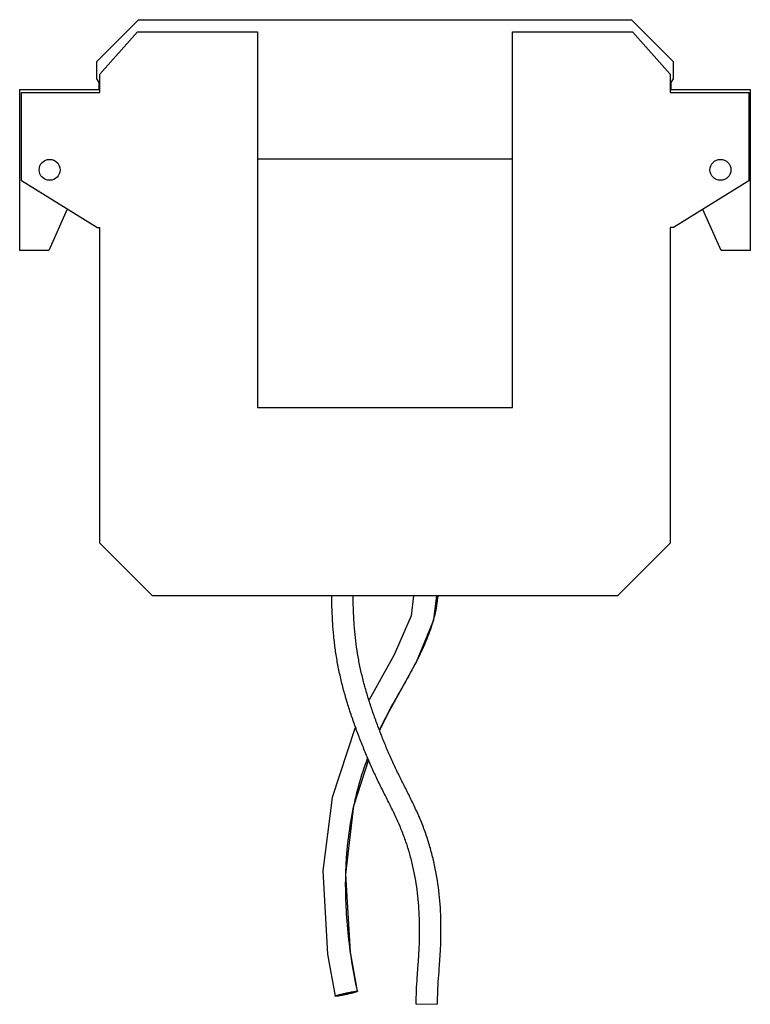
# Model space of a CAD drawing. Header units: millimetres. Extents: x 14 to 119, y 21 to 162.
import ezdxf

# ---------------------------------------------------------------- set-up
doc = ezdxf.new("R2010")
doc.units = ezdxf.units.MM
doc.header["$LTSCALE"] = 12.001031
doc.layers.get('0').update_dxf_attribs({"linetype": 'CONTINUOUS'})

msp = doc.modelspace()

# ---------------------------------------------------------------- linework, layer by layer
at = {"color": 7, "linetype": 'Continuous'}
for p, q in [((25.52, 155.97), (31.51, 161.96)), ((31.51, 161.96), (102.05, 161.96)), ((102.05, 161.96), (108.04, 155.97)), ((25.99, 154.19), (31.36, 160.25)), ((31.36, 160.25), (48.52, 160.25)), ((48.52, 160.25), (48.52, 106.45)), ((85.04, 106.45), (85.04, 160.25)), ((85.04, 160.25), (102.2, 160.25)), ((102.2, 160.25), (107.58, 154.19)), ((25.52, 153.48), (25.52, 155.97)), ((108.04, 155.97), (108.04, 153.48)), ((25.99, 151.55), (25.99, 154.19)), ((107.58, 154.19), (107.58, 151.55)), ((25.86, 152.97), (25.52, 153.48)), ((25.86, 151.99), (25.86, 152.97)), ((108.04, 153.48), (107.7, 152.97)), ((107.7, 152.97), (107.7, 151.99)), ((14.5, 128.93), (14.5, 151.99)), ((14.5, 151.99), (25.86, 151.99)), ((14.74, 138.91), (14.74, 151.55)), ((14.74, 151.55), (25.99, 151.55)), ((107.58, 151.55), (118.83, 151.55)), ((107.7, 151.99), (119.06, 151.99)), ((118.83, 151.55), (118.83, 138.91)), ((119.06, 151.99), (119.06, 128.93)), ((85.04, 141.99), (48.52, 141.99)), ((25.52, 132.2), (14.74, 138.91)), ((118.83, 138.91), (108.05, 132.2)), ((21.31, 134.82), (18.68, 128.93)), ((114.88, 128.93), (112.25, 134.81)), ((25.52, 132.2), (25.99, 132.2)), ((25.99, 87.06), (25.99, 132.2)), ((107.58, 132.2), (107.58, 87.06)), ((108.05, 132.2), (107.58, 132.2)), ((18.68, 128.93), (14.5, 128.93)), ((119.06, 128.93), (114.88, 128.93)), ((48.52, 106.45), (85.04, 106.45)), ((33.51, 79.48), (25.93, 87.06)), ((25.93, 87.06), (25.99, 87.06)), ((107.63, 87.06), (100.05, 79.48)), ((107.63, 87.06), (107.58, 87.06)), ((100.05, 79.48), (33.51, 79.48)), ((73.76, 76.05), (74.21, 79.52)), ((62.79, 22.89), (62.86, 22.88)), ((59.7, 22.16), (59.63, 22.17)), ((71.25, 21.02), (74.31, 21.07))]:
    msp.add_line(p, q, dxfattribs=at)
for points in [[(70.87, 79.48), (70.5, 76.64), (68.1, 71.03), (64.51, 64.6)], [(66.05, 60.24), (67.4, 63.01), (71.29, 70.02), (73.76, 76.05)], [(62.6, 60.72), (62.48, 60.48), (59.23, 50.64), (57.9, 40.1), (58.56, 28.18), (59.63, 22.17)], [(62.86, 22.88), (61.85, 28.49), (61.19, 39.63), (62.34, 49.42), (64.45, 56.05)]]:
    msp.add_lwpolyline(points, dxfattribs=at)
for centre in [(18.78, 140.47), (114.79, 140.47)]:
    msp.add_circle(centre, 1.5, dxfattribs=at)
for points, knots in [([(71.25, 21.02), (71.24, 21.67), (71.27, 22.97), (71.37, 24.58), (71.46, 25.86), (71.54, 26.81), (71.6, 27.75), (71.67, 28.99), (71.73, 30.53), (71.74, 32.38), (71.68, 34.21), (71.5, 36.64), (71.16, 39.05), (70.63, 41.42), (70.23, 42.89), (69.86, 44.04), (69.56, 44.9), (69.24, 45.74), (68.89, 46.58), (68.52, 47.41), (68, 48.53), (67.31, 49.93), (66.6, 51.33), (66.03, 52.47), (65.47, 53.63), (64.8, 55.09), (64.04, 56.86), (63.32, 58.65), (62.63, 60.46), (61.99, 62.28), (61.39, 64.13), (60.85, 66), (60.38, 67.9), (59.98, 69.81), (59.67, 71.75), (59.44, 73.69), (59.31, 75.31), (59.24, 76.6), (59.2, 77.56), (59.17, 78.53), (59.16, 79.17), (59.15, 79.49)], [0, 0, 0, 0, 0.03224, 0.064237, 0.080084, 0.095775, 0.11131, 0.12672, 0.157291, 0.187652, 0.217831, 0.247905, 0.308082, 0.33817, 0.368185, 0.383158, 0.398096, 0.412998, 0.427939, 0.442973, 0.458137, 0.488873, 0.520131, 0.53595, 0.551846, 0.583711, 0.615525, 0.647324, 0.679158, 0.71107, 0.743089, 0.7752, 0.807396, 0.839689, 0.872021, 0.904265, 0.936396, 0.952399, 0.968332, 0.984162, 1, 1, 1, 1]), ([(74.31, 21.07), (74.3, 21.66), (74.32, 22.87), (74.44, 24.71), (74.56, 26.28), (74.65, 27.56), (74.73, 28.85), (74.79, 30.47), (74.8, 32.41), (74.74, 34.36), (74.55, 36.97), (74.17, 39.57), (73.61, 42.14), (73.08, 44.05), (72.56, 45.62), (72.09, 46.85), (71.72, 47.76), (71.32, 48.65), (70.77, 49.82), (70.07, 51.25), (69.35, 52.67), (68.79, 53.79), (68.25, 54.9), (67.61, 56.3), (66.87, 58.01), (66.18, 59.73), (65.52, 61.47), (64.9, 63.22), (64.33, 64.98), (63.82, 66.75), (63.37, 68.53), (63, 70.32), (62.71, 72.12), (62.49, 73.94), (62.37, 75.47), (62.3, 76.7), (62.26, 77.62), (62.23, 78.55), (62.22, 79.17), (62.21, 79.48)], [0, 0, 0, 0, 0.02931, 0.059832, 0.0913, 0.107275, 0.123303, 0.155393, 0.187475, 0.219629, 0.251917, 0.316913, 0.349541, 0.382207, 0.414883, 0.43123, 0.447508, 0.463682, 0.479731, 0.51145, 0.542677, 0.558093, 0.57342, 0.603979, 0.63459, 0.665255, 0.695949, 0.726619, 0.757177, 0.787602, 0.817888, 0.848038, 0.878151, 0.908378, 0.938718, 0.953932, 0.9692, 0.984581, 1, 1, 1, 1]), ([(74.34, 79.48), (74.3, 79.02), (74.18, 78.12), (73.9, 76.79), (73.55, 75.49), (72.98, 73.8), (72.12, 71.76), (70.93, 69.4), (69.66, 67.11), (68.58, 65.23), (67.73, 63.73), (67.12, 62.61), (66.54, 61.49), (66.17, 60.74), (65.99, 60.36)], [0, 0, 0, 0, 0.065449, 0.130007, 0.193979, 0.257524, 0.383845, 0.509579, 0.634647, 0.758521, 0.819771, 0.880416, 0.940423, 1, 1, 1, 1]), ([(64.29, 56.32), (63.8, 55), (62.93, 52.31), (61.97, 48.2), (61.46, 44.71), (61.21, 41.91), (61.11, 39.8), (61.09, 37.67), (61.16, 34.84), (61.41, 31.3), (61.96, 27.07), (62.49, 24.28), (62.79, 22.89)], [0, 0, 0, 0, 0.124869, 0.249315, 0.373605, 0.435824, 0.498179, 0.560702, 0.623387, 0.748961, 0.874461, 1, 1, 1, 1]), ([(59.63, 22.17), (59.63, 22.18), (59.64, 22.18), (59.65, 22.19), (59.66, 22.2), (59.69, 22.22), (59.74, 22.24), (59.8, 22.26), (59.9, 22.29), (60.05, 22.34), (60.27, 22.4), (60.5, 22.46), (60.74, 22.52), (61, 22.58), (61.27, 22.64), (61.65, 22.72), (62.01, 22.79), (62.34, 22.84), (62.53, 22.87), (62.68, 22.89), (62.76, 22.89), (62.79, 22.89)], [0, 0, 0, 0, 0.003463, 0.006453, 0.010444, 0.02152, 0.036734, 0.056036, 0.079349, 0.136764, 0.205321, 0.280704, 0.358274, 0.438868, 0.525461, 0.616063, 0.789683, 0.863719, 0.924509, 0.969858, 1, 1, 1, 1]), ([(62.81, 22.84), (62.78, 22.83), (62.71, 22.8), (62.58, 22.76), (62.41, 22.71), (62.21, 22.66), (62, 22.6), (61.7, 22.53), (61.29, 22.43), (60.79, 22.33), (60.38, 22.25), (60.1, 22.2), (59.93, 22.18), (59.8, 22.17), (59.73, 22.16), (59.7, 22.16)], [0, 0, 0, 0, 0.029904, 0.073492, 0.12907, 0.193645, 0.263826, 0.335848, 0.48912, 0.657039, 0.813344, 0.878783, 0.932278, 0.972571, 1, 1, 1, 1]), ([(62.86, 22.88), (62.86, 22.88), (62.85, 22.87), (62.84, 22.86), (62.83, 22.85), (62.82, 22.85), (62.81, 22.84)], [0, 0, 0, 0, 0.114886, 0.30685, 0.600335, 1, 1, 1, 1])]:
    msp.add_open_spline(points, degree=3, knots=knots, dxfattribs=at)

doc.saveas('drawing.dxf')
